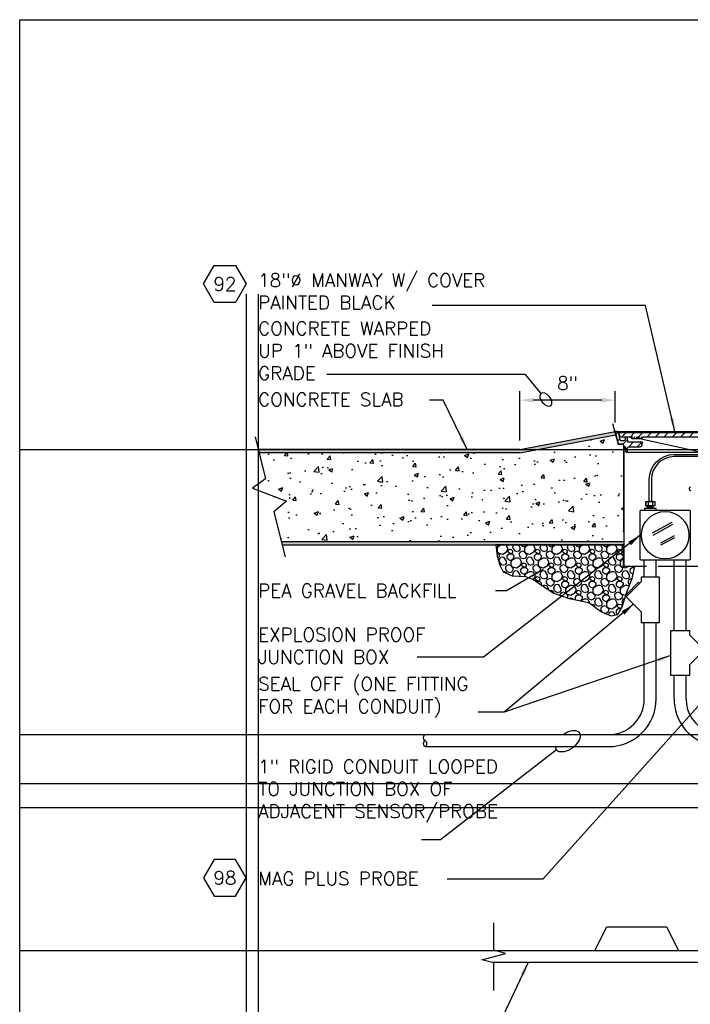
# Model space of a CAD drawing. Extents: x -1276 to 451, y 2026 to 3394.
# Tile 81 of 104: x -606 to -550, y 3311 to 3394. Entities that reach past the tile are written whole.
import ezdxf
from ezdxf.enums import TextEntityAlignment as Align

# ---------------------------------------------------------------- set-up
doc = ezdxf.new("R2010")
doc.units = 0
doc.header["$MEASUREMENT"] = 0
doc.header["$PDSIZE"] = 1
doc.layers.get('0').update_dxf_attribs({"linetype": 'CONTINUOUS'})
doc.layers.get('DEFPOINTS').update_dxf_attribs({"linetype": 'CONTINUOUS'})
for name, color, linetype in [('CONCRETE-HATCH', 2, 'CONTINUOUS'), ('CONDUIT', 2, 'CONTINUOUS'), ('DIM', 3, 'CONTINUOUS'), ('FREEZE-OUTLINE-TITLES', 60, 'CONTINUOUS'), ('J-BOX', 2, 'CONTINUOUS'), ('PEAGRAVEL-HATCH', 7, 'CONTINUOUS'), ('PROBE', 2, 'CONTINUOUS'), ('TANK-MANHOLE-18', 2, 'CONTINUOUS'), ('TANK-MANHOLE-COVER-18', 2, 'CONTINUOUS'), ('TANK-MANHOLE-COVER-HATCH-18', 7, 'CONTINUOUS'), ('TANK-MANHOLE-HATCH-18', 7, 'CONTINUOUS'), ('TANK-SLAB', 6, 'CONTINUOUS'), ('TANK-UST', 5, 'CONTINUOUS'), ('TANK-UST-RIB', 5, 'CONTINUOUS'), ('TEXT', 3, 'CONTINUOUS'), ('TLM-CAP', 3, 'CONTINUOUS')]:
    doc.layers.add(name, color=color, linetype=linetype)
doc.layers.add('FREEZE-LINES', color=8, linetype='CONTINUOUS', plot=False)
doc.styles.add('SIMPLEX', font='simplex')
doc.dimstyles.new('DIM12', dxfattribs={"dimscale": 12, "dimtxt": 0.09375, "dimasz": 0.09375, "dimexe": 0.0625, "dimexo": 0.0625, "dimgap": 0.0625, "dimtad": 1, "dimdec": 4, "dimzin": 3, "dimdsep": 46, "dimlunit": 4, "dimtxsty": 'SIMPLEX', "dimcen": 0, "dimclrd": 3, "dimclre": 3, "dimclrt": 3, "dimadec": 0, "dimazin": 0, "dimtfac": 1, "dimtdec": 4, "dimtmove": 0, "dimatfit": 3, "dimfxl": 1, "dimfrac": 2, "dimtolj": 1, "dimtzin": 3, "dimarcsym": 0})
pattern_1 = [(45, (-2112.2019, 2374.3023), (-0.35355339, 0.35355339), [])]

# ---------------------------------------------------------------- blocks, each defined once
blk = doc.blocks.new('*D9')
at = {"layer": 'DEFPOINTS', "color": 0, "transparency": 16777216}
for p in [(-564.143, 3361.937), (-556.143, 3359.317), (-564.143, 3357.817)]:
    blk.add_point(p, dxfattribs=at)
at = {"layer": 'DIM', "color": 3, "lineweight": -2, "transparency": 16777216}
for p, q in [((-564.143, 3358.567), (-564.143, 3362.687)), ((-556.143, 3360.067), (-556.143, 3362.687)), ((-557.268, 3361.937), (-563.018, 3361.937))]:
    blk.add_line(p, q, dxfattribs=at)
at = {"layer": 'DIM', "color": 3, "transparency": 16777216}
for points in [[(-563.018, 3362.124), (-563.018, 3361.749), (-564.143, 3361.937)], [(-557.268, 3362.124), (-557.268, 3361.749), (-556.143, 3361.937)]]:
    blk.add_solid(points, dxfattribs=at)
at = {"layer": 'DIM', "color": 3, "transparency": 16777216, "insert": (-560.143, 3363.357), "char_height": 1.125, "attachment_point": 5, "style": 'SIMPLEX'}
blk.add_mtext('\\A1;8"', dxfattribs=at)
blk = doc.blocks.new('HEX')
at = {"color": 3}
blk.add_lwpolyline([(-0.0577, 0.1), (-0.1155, 0), (-0.0577, -0.1), (0.0577, -0.1), (0.1155, 0), (0.0577, 0.1)], close=True, dxfattribs=at)
at = {"color": 3, "style": 'SIMPLEX'}
blk.add_attdef('D#', text='', height=0.08, dxfattribs=at).set_placement((0, 0), align=Align.MIDDLE)

msp = doc.modelspace()

# ---------------------------------------------------------------- hatches: boundary and pattern name
at = {"layer": 'CONCRETE-HATCH', "linetype": 'Continuous'}
h = msp.add_hatch(dxfattribs=at)
h.set_pattern_fill('AR-CONC', color=256, scale=0.5, style=0)
h.set_pattern_definition([(50, (-586.0863, 3350.0983), (3.5863, -0.31376), [0.375, -4.125]), (355, (-586.0863, 3350.0983), (-0.69376, 3.76096), [0.3, -3.3]), (100.451, (-585.7875, 3350.072), (2.89255, 3.4472), [0.3187, -3.5057]), (46.184, (-586.0863, 3351.0983), (5.3362, -0.8276), [0.5625, -6.1875]), (96.636, (-585.6416, 3351.0293), (4.6733, 4.8706), [0.47805, -5.2586]), (351.184, (-586.0863, 3351.098), (4.6733, 4.8706), [0.45, -4.95]), (21, (-585.5863, 3350.8483), (2.98454, -2.0131), [0.375, -4.125]), (326, (-585.5863, 3350.8483), (1.21658, 3.62575), [0.3, -3.3]), (71.451, (-585.3376, 3350.6805), (4.2011, 1.61265), [0.3187, -3.5057]), (37.5, (-586.0863, 3350.0983), (0.0608, 1.66447), [0, -3.26, 0, -3.35, 0, -3.3125]), (7.5, (-586.0863, 3350.0983), (1.31535, 1.97206), [0, -1.91, 0, -3.185, 0, -1.2625]), (327.5, (-587.2013, 3350.0983), (2.66911, -0.112774), [0, -1.25, 0, -3.9, 0, -5.175]), (317.5, (-587.7013, 3350.0983), (2.91593, 0.50052), [0, -1.625, 0, -2.59, 0, -3.675])])
h.paths.add_polyline_path([(-555.43723, 3357.81703), (-562.63535, 3357.81703), (-564.13824, 3357.53578), (-586.01602, 3357.53578), (-585.46733, 3355.34026), (-586.08631, 3354.89852), (-586.08631, 3354.39088), (-583.70347, 3353.48675), (-584.7786, 3352.5844), (-584.15728, 3350.09828), (-555.43723, 3350.09828)])
h.paths.add_polyline_path([(-555.93791, 3358.37769), (-556.09187, 3359.04157), (-562.63535, 3357.81703), (-555.43723, 3357.81703), (-555.43723, 3358.059), (-555.39007, 3358.059), (-555.39007, 3357.81703), (-555.30122, 3357.81703), (-555.32071, 3358.03535, 0.38836603), (-555.38296, 3358.09229), (-555.43584, 3358.09229), (-555.4414, 3358.19237, 0.39805274), (-555.53571, 3358.28092), (-555.81581, 3358.28092, -0.3489397)])
at = {"layer": 'PEAGRAVEL-HATCH', "linetype": 'Continuous'}
h = msp.add_hatch(dxfattribs=at)
h.set_pattern_fill('K13', color=256, scale=0.15, angle=45, style=0)
h.set_pattern_definition([(161.565, (-566.5936, 3345.3099), (-1.145513, 1.145513), [0.14627, -3.47616]), (198.435, (-566.501, 3344.71655), (-1.145513, -1.145513), [0.16745, -3.45498]), (108.435, (-566.95054, 3344.8316), (-1.145513, 1.145513), [0.22028, -3.40215]), (120.9638, (-566.42645, 3345.03136), (-1.145513, 1.145513), [0.32483, -6.3546]), (341.565, (-566.13316, 3346.0038), (-1.145513, 1.145513), [0.15542, -3.46701]), (30.9638, (-566.2566, 3345.92975), (-1.145513, -1.145513), [0.14394, -6.5355]), (108.435, (-566.2397, 3345.7328), (-1.145513, 1.145513), [0.05341, -3.56902]), (30.9638, (-566.01967, 3345.65253), (-1.145513, -1.145513), [0.16862, -6.51081]), (239.0362, (-566.3275, 3345.5056), (1.145513, 1.145513), [0.10088, -6.57856]), (210.9638, (-566.1737, 3345.5979), (-1.145513, -1.145513), [0.17938, -6.50005]), (59.0362, (-565.85827, 3345.20507), (1.145513, 1.145513), [0.1211, -6.55833]), (315, (-565.9167, 3345.5979), (2.29103, -4e-16), [0.17078, -1.44922]), (341.565, (-566.2533, 3345.14016), (-1.145513, 1.145513), [0.19436, -3.42807]), (30.9638, (-566.0689, 3345.0787), (-1.145513, -1.145513), [0.24562, -6.43381]), (59.0362, (-566.3991, 3345.7882), (1.145513, 1.145513), [0.16474, -6.51469]), (30.9638, (-566.72787, 3345.59095), (-1.145513, -1.145513), [0.3834, -6.29602]), (341.565, (-565.8941, 3344.54936), (-1.145513, 1.145513), [0.32863, -3.2938]), (59.0362, (-566.0314, 3344.91048), (1.145513, 1.145513), [0.20742, -6.47201]), (210.9638, (-565.6301, 3345.2651), (-1.145513, -1.145513), [0.34353, -6.3359]), (300.9638, (-565.3197, 3345.22414), (-1.145513, 1.145513), [0.29322, -6.38622]), (225, (-565.9114, 3344.2103), (-4e-16, -2.29103), [0.12587, -1.49413]), (251.565, (-565.8369, 3344.4337), (1.145513, 1.145513), [0.23552, -3.38691]), (18.435, (-566.1392, 3344.075), (-1.145513, -1.145513), [0.14626, -3.47617]), (341.565, (-566.36136, 3344.1491), (-1.145513, 1.145513), [0.2342, -3.38823]), (198.435, (-566.2171, 3344.70635), (-1.145513, -1.145513), [0.15012, -3.47231]), (161.565, (-566.05586, 3344.6526), (-1.145513, 1.145513), [0.16993, -3.4525]), (225, (-566.3595, 3344.6589), (-4e-16, -2.29103), [0.1643, -1.4557]), (135, (-565.837, 3344.4337), (-2.29103, 0), [0.3096, -1.3104]), (135, (-565.8941, 3344.5494), (-2.29103, 0), [0.19412, -1.42588]), (180, (-565.4425, 3345.2651), (-1.14551, 1.14551), [0.18757, -2.10346]), (270, (-566.0314, 3344.9105), (-1.14551, 1.14551), [0.22385, -2.06717]), (270, (-565.1688, 3344.9727), (-1.14551, 1.14551), [0.11375, -2.17728]), (161.565, (-565.3197, 3345.22414), (-1.145513, 1.145513), [0.12948, -3.49295]), (315, (-565.9857, 3345.9547), (2.29103, -4e-16), [0.15646, -1.46354]), (90, (-565.8751, 3345.7393), (-1.14551, 1.14551), [0.10474, -2.18629]), (90, (-566.2566, 3345.7835), (-1.14551, 1.14551), [0.14628, -2.14474]), (0, (-566.1059, 3345.6525), (-1.14551, 1.14551), [0.08624, -2.20478]), (149.0362, (-566.1059, 3345.65253), (-1.145513, 1.145513), [0.15601, -6.52342]), (90, (-566.4757, 3344.3396), (-1.14551, 1.14551), [0.20312, -2.08791]), (120.9638, (-566.36136, 3344.14906), (-1.145513, 1.145513), [0.22218, -6.45725]), (315, (-566.9505, 3344.8316), (2.29103, -4e-16), [0.15082, -1.46918]), (71.565, (-567.0202, 3345.0406), (1.145513, 1.145513), [0.19008, -3.43235]), (45, (-566.9601, 3345.2209), (0, 2.29103), [0.12587, -1.49413]), (198.435, (-566.7323, 3345.35615), (-1.145513, -1.145513), [0.14626, -3.47617]), (341.565, (-566.8439, 3344.72494), (-1.145513, 1.145513), [0.194, -3.42843]), (45, (-566.501, 3344.7165), (0, 2.29103), [0.10543, -1.51457]), (270, (-566.4264, 3345.0314), (-1.14551, 1.14551), [0.24026, -2.05077]), (135, (-566.2533, 3345.1402), (-2.29103, 0), [0.17837, -1.44163]), (180, (-565.9167, 3345.5979), (-1.14551, 1.14551), [0.25696, -2.03407]), (270, (-566.3794, 3345.4191), (-1.14551, 1.14551), [0.15282, -2.1382]), (270, (-565.796, 3345.4771), (-1.14551, 1.14551), [0.16822, -2.1228]), (270, (-566.3143, 3346.0045), (-1.14551, 1.14551), [0.075, -2.21602])])
h.paths.add_polyline_path([(-554.50082, 3348.00591), (-555.43723, 3348.00591), (-555.43723, 3349.81703), (-566.14588, 3349.81703), (-566.05217, 3348.87392), (-565.78667, 3348.06272), (-565.53246, 3347.54333), (-564.77152, 3347.22032), (-563.67827, 3347.15792), (-562.99635, 3346.89899), (-562.31953, 3346.44032), (-561.30437, 3345.75392), (-560.00809, 3345.31712), (-558.35261, 3344.97392), (-557.2906, 3344.19392), (-556.49409, 3343.88192), (-555.93185, 3343.97552), (-555.57264, 3344.61512), (-555.1822, 3345.84752), (-554.71367, 3347.00192)])
at = {"layer": 'TANK-MANHOLE-COVER-HATCH-18', "linetype": 'Continuous'}
h = msp.add_hatch(dxfattribs=at)
h.set_pattern_fill('LINE', color=256, scale=4, angle=45, style=0)
h.set_pattern_definition(pattern_1)
h.paths.add_polyline_path([(-555.8457, 3359.2241), (-555.84015, 3359.16029), (-555.74824, 3358.90844, 0.31505809), (-555.66017, 3358.84683), (-554.90807, 3358.84683, -0.20068244), (-554.84133, 3358.81892), (-554.74179, 3358.71801, 0.20068244), (-554.67505, 3358.69009), (-554.33524, 3358.69009), (-553.99544, 3358.69009, 0.20067998), (-553.9287, 3358.718), (-553.82915, 3358.81892, -0.20067998), (-553.76241, 3358.84683), (-548.04373, 3358.84683, -0.38336671), (-547.79515, 3358.62339), (-547.69967, 3357.72984, 0.38336671), (-547.5443, 3357.59019), (-547.51748, 3357.59019, 0.38336671), (-547.36211, 3357.72984), (-547.26667, 3358.62304, -0.38376912), (-547.01769, 3358.84683), (-545.15493, 3358.84683, -0.38581775), (-544.90437, 3358.62126), (-544.81057, 3357.73009, 0.38381878), (-544.65517, 3357.59019), (-544.62691, 3357.59019, 0.38381878), (-544.47152, 3357.73009), (-544.37753, 3358.623, -0.38381878), (-544.1289, 3358.84683), (-538.40883, 3358.84683, -0.20067998), (-538.34209, 3358.81892), (-538.24254, 3358.718, 0.20067998), (-538.1758, 3358.69009), (-537.83599, 3358.69009), (-537.49619, 3358.69009, 0.20068244), (-537.42945, 3358.71801), (-537.32991, 3358.81892, -0.20068244), (-537.26316, 3358.84683), (-536.51246, 3358.84683, 0.31505687), (-536.42439, 3358.90844), (-536.33247, 3359.16029), (-536.32692, 3359.2241), (-546.08562, 3359.2241)])
at = {"layer": 'TANK-MANHOLE-HATCH-18', "linetype": 'Continuous'}
h = msp.add_hatch(dxfattribs=at)
h.set_pattern_fill('LINE', color=256, scale=4, angle=45, style=0)
h.set_pattern_definition(pattern_1)
h.paths.add_polyline_path([(-555.31447, 3358.03535), (-555.27981, 3357.64714, 0.45806569), (-555.20292, 3357.59193, 0.46914088), (-555.12586, 3357.64941), (-555.11193, 3357.91422, -0.39889443), (-554.9871, 3358.03265), (-554.05922, 3358.03265, 0.39805028), (-553.87201, 3358.20975), (-553.86089, 3358.40992), (-555.08701, 3358.40992), (-555.10644, 3358.78754, 0.39923087), (-555.16886, 3358.84683), (-555.24788, 3358.84683, 0.39953151), (-555.3103, 3358.78747), (-555.31645, 3358.66552, -0.39953151), (-555.4569, 3358.53198), (-555.63517, 3358.53198, -0.34858266), (-555.72646, 3358.60443), (-555.87604, 3359.24572, 0.34699278), (-555.96642, 3359.31703), (-556.14951, 3359.31703), (-555.93167, 3358.37769, 0.34818324), (-555.8099, 3358.28092), (-555.52946, 3358.28092, -0.40020821), (-555.43512, 3358.19167), (-555.4296, 3358.09229), (-555.37672, 3358.09229, -0.38836603)])
at = {"layer": 'TANK-SLAB', "linetype": 'Continuous'}
h = msp.add_hatch(color=256, dxfattribs=at)
h.paths.add_polyline_path([(-556.09187, 3359.04157), (-556.15575, 3359.31703), (-564.15575, 3357.81703), (-562.63535, 3357.81703)])
h.paths.add_polyline_path([(-562.63535, 3357.81703), (-586.08631, 3357.81703), (-586.01602, 3357.53578), (-564.13824, 3357.53578)])
msp.add_hatch(color=256, dxfattribs=at).paths.add_polyline_path([(-555.43723, 3350.09828), (-584.15728, 3350.09828), (-584.08699, 3349.81703), (-555.43723, 3349.81703)])

# ---------------------------------------------------------------- linework, layer by layer
at = {"layer": 'CONDUIT'}
for p, q in [((-553.70265, 3347.10043), (-553.70265, 3348.52734)), ((-552.70265, 3347.10043), (-552.70265, 3348.52734)), ((-551.20228, 3342.64598), (-551.20228, 3348.52734)), ((-550.20228, 3342.64598), (-550.20228, 3348.52734)), ((-553.70265, 3336.91161), (-553.70265, 3343.32254)), ((-552.70265, 3336.91161), (-552.70265, 3343.32254)), ((-551.20228, 3336.91161), (-551.20228, 3338.86809)), ((-550.20228, 3336.91161), (-550.20228, 3338.86809)), ((-572.0907, 3333.91161), (-556.70265, 3333.91161)), ((-572.0907, 3332.91161), (-556.70265, 3332.91161))]:
    msp.add_line(p, q, dxfattribs=at)
for points in [[(-553.98045, 3346.72569), (-555.23757, 3345.46857), (-553.98045, 3344.21146), (-553.98045, 3343.32254), (-552.42485, 3343.32254), (-552.42485, 3347.10043), (-553.98045, 3347.10043)], [(-549.92448, 3342.27124), (-548.66736, 3341.01412), (-549.92448, 3339.757), (-549.92448, 3338.86809), (-551.48008, 3338.86809), (-551.48008, 3342.64598), (-549.92448, 3342.64598)]]:
    msp.add_lwpolyline(points, close=True, dxfattribs=at)
msp.add_lwpolyline([(-554.09831, 3346.60784), (-554.17688, 3346.68641), (-555.19828, 3345.665), (-555.11971, 3345.58643)], dxfattribs=at)
for centre, radius, start, end in [((-556.70265, 3336.91161), 4, 270, 0), ((-556.70265, 3336.91161), 3, 270, 0), ((-547.20228, 3336.91161), 4, 180, 253.5303099), ((-547.20228, 3336.91161), 3, 180, 247.7894801)]:
    msp.add_arc(centre, radius, start, end, dxfattribs=at)
at = {"layer": 'CONDUIT', "extrusion": (0, 0, -1)}
msp.add_ellipse((-572.0907, 3333.66161), major_axis=(0, 0.25), ratio=0.47920074, start_param=3.14159265, end_param=6.28318531, dxfattribs=at)
at = {"layer": 'CONDUIT'}
msp.add_ellipse((-572.0907, 3333.16161), major_axis=(0, -0.25), ratio=0.47920074, dxfattribs=at)
at = {"layer": 'DEFPOINTS'}
for points in [[(-556.36822, 3359.97411), (-555.90912, 3358.25899), (-555.52323, 3358.25899), (-555.4784, 3358.23221), (-555.45189, 3358.1823), (-555.45189, 3351.05325)], [(-556.36197, 3359.97411), (-555.90288, 3358.25899), (-555.51699, 3358.25899), (-555.47215, 3358.23221), (-555.44565, 3358.1823), (-555.44565, 3351.05325)], [(-556.36197, 3359.97411), (-555.90288, 3358.25899), (-555.51699, 3358.25899), (-555.47215, 3358.23221), (-555.44565, 3358.1823), (-555.44565, 3351.05325)]]:
    msp.add_lwpolyline(points, dxfattribs=at)
at = {"layer": 'DEFPOINTS', "linetype": 'Continuous'}
msp.add_lwpolyline([(-554.50082, 3348.00591), (-555.43723, 3348.00591), (-555.43723, 3349.81703), (-566.14588, 3349.81703), (-566.05217, 3348.87392), (-565.78667, 3348.06272), (-565.53246, 3347.54333), (-564.77152, 3347.22032), (-563.67827, 3347.15792), (-562.99635, 3346.89899), (-562.31953, 3346.44032), (-561.30437, 3345.75392), (-560.00809, 3345.31712), (-558.35261, 3344.97392), (-557.2906, 3344.19392), (-556.49409, 3343.88192), (-555.93185, 3343.97552), (-555.57264, 3344.61512), (-555.1822, 3345.84752), (-554.71367, 3347.00192), (-554.50082, 3348.00591)], close=True, dxfattribs=at)
at = {"layer": 'FREEZE-LINES', "color": 8, "linetype": 'Continuous'}
for p, q in [((-587.08631, 3370.81227), (-587.08631, 3273.81703)), ((-586.08631, 3370.81227), (-586.08631, 3273.81703)), ((-606.08631, 3357.81703), (-486.08631, 3357.81703)), ((-606.08631, 3333.91161), (-486.08631, 3333.91161)), ((-606.08631, 3329.81703), (-486.08631, 3329.81703)), ((-606.08631, 3327.81703), (-486.08631, 3327.81703)), ((-606.08631, 3315.81703), (-486.08631, 3315.81703))]:
    msp.add_line(p, q, dxfattribs=at)
at = {"layer": 'FREEZE-OUTLINE-TITLES', "color": 60, "linetype": 'Continuous'}
msp.add_lwpolyline([(-606.08631, 3393.81703), (-486.08631, 3393.81703), (-486.08631, 3237.81703), (-606.08631, 3237.81703)], close=True, dxfattribs=at)
at = {"layer": 'J-BOX', "color": 7}
for p, q in [((-553.01664, 3350.81461), (-551.36424, 3351.71996)), ((-552.97107, 3350.63324), (-551.31867, 3351.53859)), ((-552.31572, 3349.98595), (-551.17636, 3350.61021)), ((-552.30442, 3349.80459), (-551.14652, 3350.439))]:
    msp.add_line(p, q, dxfattribs=at)
at = {"layer": 'J-BOX'}
msp.add_lwpolyline([(-554.04684, 3348.58289), (-554.04684, 3352.66053, -0.41421356), (-553.99128, 3352.71608), (-549.91365, 3352.71608, -0.41421356), (-549.85809, 3352.66053), (-549.85809, 3348.58289, -0.41421356), (-549.91365, 3348.52734), (-553.99128, 3348.52734, -0.41421356)], format="xyb", close=True, dxfattribs=at)
msp.add_circle((-551.95247, 3350.62171), 1.98948, dxfattribs=at)
at = {"layer": 'PROBE'}
for p, q in [((-553.43698, 3352.87358), (-553.43698, 3353.0848)), ((-552.94814, 3352.87358), (-552.94814, 3353.0848))]:
    msp.add_line(p, q, dxfattribs=at)
at = {"layer": 'PROBE', "color": 7}
msp.add_line((-552.94814, 3352.97919), (-553.43698, 3352.97919), dxfattribs=at)
at = {"layer": 'PROBE'}
msp.add_lwpolyline([(-553.29136, 3353.43499), (-553.29136, 3355.2997, -0.41421356), (-551.19761, 3357.39345), (-548.08631, 3357.39345, -0.41421356), (-545.99256, 3355.2997), (-545.99256, 3354.29139), (-546.18006, 3354.29139), (-546.18006, 3355.2997, 0.41421356), (-548.08631, 3357.20595), (-551.19761, 3357.20595, 0.41421356), (-553.10386, 3355.2997), (-553.10386, 3353.43499)], format="xyb", close=True, dxfattribs=at)
msp.add_lwpolyline([(-552.71086, 3352.71608), (-552.71086, 3352.87358), (-553.69444, 3352.87358), (-553.69444, 3352.71194)], dxfattribs=at)
at = {"layer": 'PROBE', "color": 7}
for points in [[(-553.54657, 3353.43499, 0.41421356), (-553.57782, 3353.40374), (-553.57782, 3353.11605, 0.41421356), (-553.54657, 3353.0848)], [(-553.41896, 3353.43499, -0.41421356), (-553.38771, 3353.40374), (-553.38771, 3353.11605, -0.41421356), (-553.41896, 3353.0848)], [(-553.35646, 3353.43499, 0.41421356), (-553.38771, 3353.40374), (-553.38771, 3353.11605, 0.41421356), (-553.35646, 3353.0848)], [(-553.03875, 3353.43499, -0.41421356), (-553.0075, 3353.40374), (-553.0075, 3353.11605, -0.41421356), (-553.03875, 3353.0848)], [(-552.97625, 3353.43499, 0.41421356), (-553.0075, 3353.40374), (-553.0075, 3353.11605, 0.41421356), (-552.97625, 3353.0848)], [(-552.84864, 3353.43499, -0.41421356), (-552.81739, 3353.40374), (-552.81739, 3353.11605, -0.41421356), (-552.84864, 3353.0848)]]:
    msp.add_lwpolyline(points, format="xyb", dxfattribs=at)
at = {"layer": 'PROBE'}
msp.add_lwpolyline([(-553.57782, 3353.43499), (-552.81739, 3353.43499), (-552.81739, 3353.0848), (-553.57782, 3353.0848)], close=True, dxfattribs=at)
at = {"layer": 'PROBE', "linetype": 'Continuous'}
msp.add_arc((-553.54657, 3353.11605), 0.03125, 180, 270, dxfattribs=at)
at = {"layer": 'TANK-MANHOLE-18', "color": 7, "linetype": 'Continuous'}
for p, q in [((-555.95394, 3359.31703), (-536.2062, 3359.31703)), ((-555.20213, 3357.59019), (-548.93465, 3357.59019)), ((-553.52818, 3348.00591), (-555.38868, 3348.00591)), ((-548.34186, 3348.00591), (-552.52818, 3348.00591))]:
    msp.add_line(p, q, dxfattribs=at)
at = {"layer": 'TANK-MANHOLE-18', "linetype": 'Continuous'}
msp.add_lwpolyline([(-555.24788, 3358.84683, 0.39953151), (-555.3103, 3358.78747), (-555.31645, 3358.66552, -0.39953151), (-555.4569, 3358.53198), (-555.63517, 3358.53198, -0.34858266), (-555.72646, 3358.60443), (-555.8758, 3359.24469, 0.35017412), (-555.96642, 3359.31703), (-556.14951, 3359.31703), (-555.93175, 3358.37801, 0.3489397), (-555.8099, 3358.28092), (-555.52946, 3358.28092, -0.39805274), (-555.43516, 3358.19237), (-555.4296, 3358.09229), (-555.37672, 3358.09229, -0.38836603), (-555.31447, 3358.03535), (-555.27981, 3357.64714, 0.38836603), (-555.21756, 3357.59019), (-555.18828, 3357.59019, 0.39889443), (-555.12586, 3357.64941), (-555.11193, 3357.91422, -0.39889443), (-554.9871, 3358.03265), (-554.05922, 3358.03265, 0.39805028), (-553.87201, 3358.20975), (-553.86089, 3358.40992), (-555.08701, 3358.40992), (-555.10644, 3358.78754, 0.39923087), (-555.16886, 3358.84683)], format="xyb", close=True, dxfattribs=at)
msp.add_lwpolyline([(-555.38383, 3358.059), (-555.43099, 3358.059), (-555.43099, 3348.00591), (-555.38383, 3348.00591), (-555.38383, 3358.09229)], dxfattribs=at)
at = {"layer": 'TANK-MANHOLE-COVER-18', "linetype": 'Continuous'}
for p, q in [((-554.66951, 3358.84683), (-554.90807, 3358.84683)), ((-554.57381, 3358.84683), (-554.47811, 3358.84683)), ((-554.3824, 3358.84683), (-554.2867, 3358.84683)), ((-554.19238, 3358.84683), (-554.09668, 3358.84683)), ((-554.00097, 3358.84683), (-553.76241, 3358.84683))]:
    msp.add_line(p, q, dxfattribs=at)
msp.add_lwpolyline([(-548.04373, 3358.84683), (-553.76241, 3358.84683, 0.20067998), (-553.82915, 3358.81892), (-553.9287, 3358.718, -0.20067998), (-553.99544, 3358.69009), (-554.33524, 3358.69009), (-554.67505, 3358.69009, -0.20068244), (-554.74179, 3358.71801), (-554.84133, 3358.81892, 0.20068244), (-554.90807, 3358.84683), (-555.66017, 3358.84683, -0.31505809), (-555.74824, 3358.90844), (-555.84015, 3359.16029), (-555.8457, 3359.2241), (-546.08562, 3359.2241)], format="xyb", dxfattribs=at)
at = {"layer": 'TANK-MANHOLE-COVER-18', "color": 1, "linetype": 'Continuous'}
msp.add_lwpolyline([(-553.96263, 3358.69717), (-548.98869, 3357.5961, 0.0545173), (-548.93465, 3357.59019), (-543.23735, 3357.59019, 0.05450917), (-543.18332, 3357.5961), (-538.2086, 3358.69717)], format="xyb", dxfattribs=at)
at = {"layer": 'TANK-SLAB', "linetype": 'Continuous'}
for p, q in [((-564.15575, 3357.81703), (-556.15575, 3359.31703)), ((-564.13824, 3357.53578), (-556.09187, 3359.04157)), ((-564.15575, 3357.81703), (-586.08631, 3357.81703)), ((-564.13824, 3357.53578), (-586.01602, 3357.53578)), ((-584.15728, 3350.09828), (-555.43723, 3350.09828)), ((-584.08699, 3349.81703), (-555.43723, 3349.81703))]:
    msp.add_line(p, q, dxfattribs=at)
msp.add_lwpolyline([(-586.34983, 3358.87146), (-585.46733, 3355.34026), (-586.55072, 3354.5671), (-583.70347, 3353.48675), (-584.7786, 3352.5844), (-583.83495, 3348.80853)], dxfattribs=at)
at = {"layer": 'TANK-UST', "color": 2, "linetype": 'Continuous'}
for points in [[(-566.33275, 3312.48369), (-566.33275, 3314.78113), (-567.33275, 3315.04908), (-565.33275, 3315.58497), (-566.33275, 3315.85293), (-566.33275, 3318.15036)], [(-525.83987, 3314.81703), (-566.46673, 3314.81703)]]:
    msp.add_lwpolyline(points, dxfattribs=at)
at = {"layer": 'TANK-UST-RIB'}
msp.add_lwpolyline([(-566.19877, 3315.81703), (-557.83987, 3315.81703), (-556.83987, 3317.81703), (-551.83987, 3317.81703), (-550.83987, 3315.81703), (-550.83987, 3315.81703), (-541.33275, 3315.81703), (-540.33275, 3317.81703), (-535.33275, 3317.81703), (-534.33275, 3315.81703), (-525.83987, 3315.81703)], dxfattribs=at)
at = {"layer": 'TEXT', "linetype": 'Continuous'}
msp.add_lwpolyline([(-562.3843, 3362.51917), (-563.66564, 3364.07957), (-580.31573, 3364.07957)], dxfattribs=at)
at = {"layer": 'TEXT'}
msp.add_lwpolyline([(-561.0611, 3332.63364), (-570.79568, 3325.11351), (-572.38292, 3325.11351)], dxfattribs=at)
at = {"layer": 'TEXT', "extrusion": (0, 0, -1)}
msp.add_ellipse((-561.95214, 3361.99289), major_axis=(0.42963, -0.49123), ratio=0.56887089, dxfattribs=at)
at = {"layer": 'TEXT', "linetype": 'Continuous', "extrusion": (0, 0, -1)}
msp.add_ellipse((-560.11705, 3333.36412), major_axis=(0.94375, 0.73025), ratio=0.56835671, start_param=4.72768071, end_param=9.83912446, dxfattribs=at)
at = {"layer": 'TLM-CAP'}
msp.add_arc((-549.79666, 3354.5158), 0.14753, 103.5314968, 283.5314968, dxfattribs=at)

# ---------------------------------------------------------------- block references
at = {"layer": 'TEXT'}
ref = msp.add_blockref('HEX', (-588.87262, 3371.67497), dxfattribs=dict(at, xscale=-15.46987781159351, yscale=15.46987781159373, zscale=15.46987781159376))
ref.add_attrib('D#', '92', dxfattribs={"layer": '0', "height": 1.125, "style": 'SIMPLEX'}).set_placement((-588.87262, 3371.67497), align=Align.MIDDLE)
ref = msp.add_blockref('HEX', (-588.87262, 3321.91389), dxfattribs=dict(at, xscale=15.46987781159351, yscale=15.46987781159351, zscale=15.46987781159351))
ref.add_attrib('D#', '98', dxfattribs={"layer": '0', "height": 1.125, "style": 'SIMPLEX'}).set_placement((-588.87262, 3321.91389), align=Align.MIDDLE)

# ---------------------------------------------------------------- texts
at = {"layer": 'TEXT', "char_height": 1.125, "attachment_point": 1, "style": 'SIMPLEX'}
for s, insert, width in [('18"%%C MANWAY W/ COVER PAINTED BLACK', (-586.08631, 3372.54936), 23.1256347), ('CONCRETE WARPED UP 1" ABOVE FINISH GRADE', (-586.08631, 3368.51133), 18.2674151), ('CONCRETE SLAB', (-586.08631, 3362.55563), 13.9444389), ('PEA GRAVEL BACKFILL', (-586.08631, 3346.5405), 22.7818784), ('EXPLOSION PROOF JUNCTION BOX', (-586.08631, 3342.85582), 19.7983106), ('SEAL OFF (ONE FITTING  FOR EACH CONDUIT)', (-586.08631, 3338.72548), 23.9327659), ('1" RIGID CONDUIT LOOPED TO JUNCTION BOX OF ADJACENT SENSOR/PROBE', (-586.08631, 3331.80569), 21.8243767), ('MAG PLUS PROBE', (-586.08631, 3322.42004), 17.9520359)]:
    msp.add_mtext(s, dxfattribs=dict(at, insert=insert, width=width))

# ---------------------------------------------------------------- dimensions: what is measured, and where the dimension line sits
at = {"layer": 'DIM'}
dim = msp.add_linear_dim(base=(-564.14326, 3361.93687), p1=(-556.14326, 3359.31703), p2=(-564.14326, 3357.81703), angle=180, dimstyle='DIM12', dxfattribs=at)
dim.commit()
dim.dimension.update_dxf_attribs({"geometry": '*D9', "text_midpoint": (-560.14326, 3361.93687), "dimtype": 160})

# ---------------------------------------------------------------- leaders
at = {"layer": 'TEXT'}
for points in [[(-551.1397, 3359.31703), (-553.59432, 3369.87476), (-571.4952, 3369.87476)], [(-568.55929, 3357.81703), (-570.58202, 3361.93903), (-571.72905, 3361.93903)], [(-554.04684, 3350.62171), (-567.18763, 3340.40752), (-572.76244, 3340.40752)], [(-547.68435, 3337.99872), (-562.20692, 3321.7995), (-570.23741, 3321.7995)], [(-563.44753, 3314.81703), (-567.49777, 3306.28282), (-572.2425, 3306.28282)]]:
    msp.add_leader(points, dimstyle='DIM12', dxfattribs=at)
for points in [[(-562.18901, 3347.74677), (-565.25381, 3345.9527), (-566.17178, 3345.9527)], [(-554.60901, 3344.84002), (-565.44634, 3335.80165), (-567.63384, 3335.80165)], [(-551.48008, 3340.53603), (-565.44634, 3335.80165)]]:
    msp.add_leader(points, dimstyle='DIM12', override={"dimgap": 0.0625, "dimtad": 0}, dxfattribs=at)

doc.saveas('drawing.dxf')
